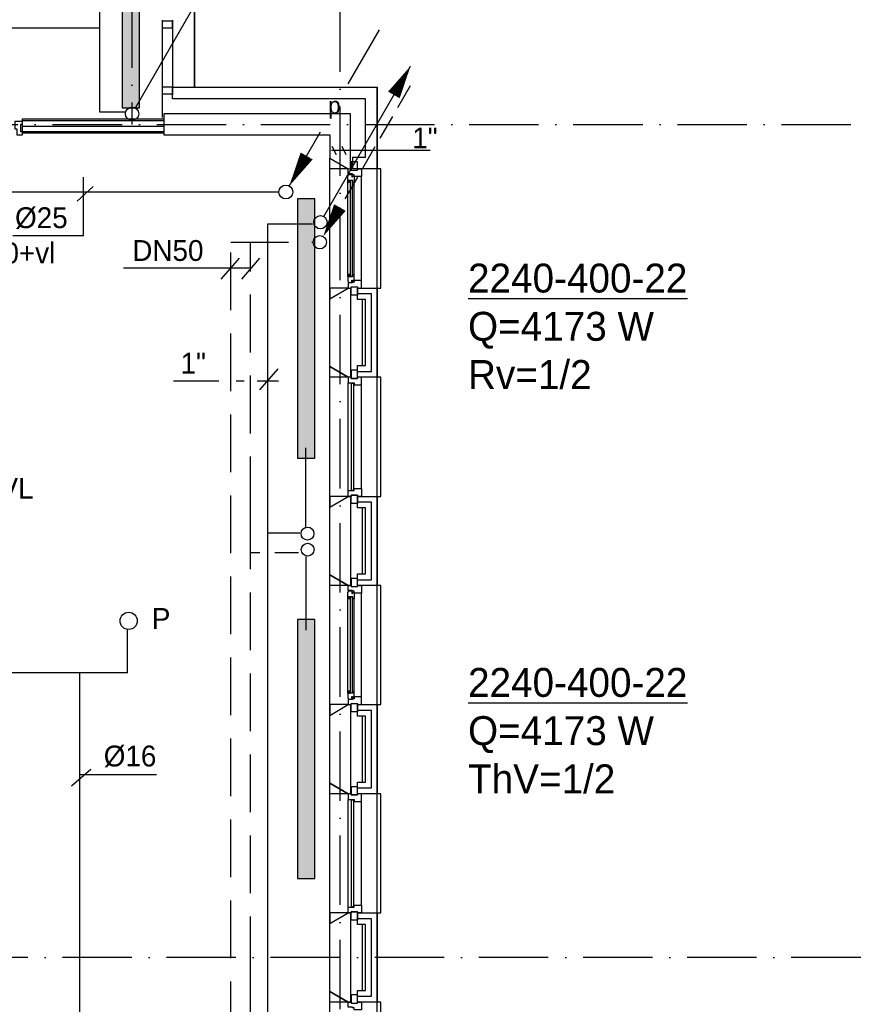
# Model space of a CAD drawing. Extents: x 25315 to 170951, y 867852 to 951952.
# Tile 113 of 119: x 131453 to 138676, y 921423 to 929932. Entities that reach past the tile are written whole.
import ezdxf
from ezdxf.enums import TextEntityAlignment as Align

# ---------------------------------------------------------------- set-up
doc = ezdxf.new("R2010")
doc.units = 0
doc.header["$LTSCALE"] = 100
for name, pattern in [('2322000', [45, 40, -5]), ('2322107', [2000, 1000, 1000]), ('2322108', [7, 5, -2]), ('DASHDOT', [9, 6, -1.5, 0, -1.5])]:
    doc.linetypes.add(name, pattern=pattern)
doc.layers.get('0').update_dxf_attribs({"linetype": 'CONTINUOUS'})
for name, color, linetype in [('AL$7----_STRAMIEN', 1, 'DASHDOT'), ('BOUW', 8, 'CONTINUOUS'), ('WI561---', 1, 'CONTINUOUS'), ('WL$1----', 4, 'CONTINUOUS'), ('WL561---', 4, 'CONTINUOUS'), ('WL561---_AANVOER', 4, 'CONTINUOUS'), ('WL561---_RETOUR', 4, 'CONTINUOUS'), ('WL570---', 3, 'CONTINUOUS')]:
    doc.layers.add(name, color=color, linetype=linetype)
doc.styles.add('BURO-018', font='BUROFONT.shx', dxfattribs={"height": 180})
doc.styles.add('BURO-025', font='BUROFONT.shx', dxfattribs={"height": 250})

# ---------------------------------------------------------------- blocks, each defined once
blk = doc.blocks.new('LDV1107')
at = {"color": 0, "linetype": 'CONTINUOUS'}
blk.add_line((0.25, 0.433), (6.75, 11.691), dxfattribs=at)
blk.add_lwpolyline([(6.75, 11.691, 0, 1, 0), (5.5, 9.526, 1, 1, 0)], format="xyseb", dxfattribs=at)
blk.add_circle((0, 0), 0.5, dxfattribs=at)
blk = doc.blocks.new('LDV3108')
at = {"color": 0, "linetype": 'CONTINUOUS'}
for p, q in [((6.75, 11.691), (5.813, 10.068)), ((5.438, 9.418), (4.5, 7.794)), ((4.125, 7.145), (3.188, 5.521)), ((2.813, 4.871), (1.875, 3.248)), ((1.5, 2.598), (0.563, 0.974))]:
    blk.add_line(p, q, dxfattribs=at)
blk.add_lwpolyline([(0.25, 0.433, 0, 1, 0), (1.5, 2.598, 1, 1, 0)], format="xyseb", dxfattribs=at)
blk.add_circle((0, 0), 0.5, dxfattribs=at)
blk = doc.blocks.new('LDV3')
at = {"color": 0, "linetype": 'CONTINUOUS'}
for p, q in [((4.5, 7.794), (6.75, 11.691)), ((0.25, 0.433), (2.5, 4.33))]:
    blk.add_line(p, q, dxfattribs=at)
blk.add_lwpolyline([(0.25, 0.433, 0, 1, 0), (1.5, 2.598, 1, 1, 0)], format="xyseb", dxfattribs=at)
blk.add_circle((0, 0), 0.5, dxfattribs=at)
at = {"color": 0, "linetype": 'CONTINUOUS', "style": 'BURO-018'}
blk.add_attdef('LD_TEXT1', text='', height=1.8, dxfattribs=at).set_placement((3.5, 6.062), align=Align.MIDDLE)
blk = doc.blocks.new('CVRINFO2')
at = {"color": 0, "linetype": 'CONTINUOUS', "style": 'BURO-025'}
for tag, p in [('CV_TEXT125', (0, 0)), ('CV_TEXT225', (0, -4.167)), ('CV_TEXT325', (0, -8.333)), ('CV_TEXT425', (0, -12.5))]:
    blk.add_attdef(tag, p, '', height=2.5, dxfattribs=at)
blk = doc.blocks.new('2322401')
at = {"color": 0, "linetype": 'CONTINUOUS'}
for p, q in [((-0.5, 0.5, 1), (-0.5, 0.5)), ((-0.5, 0.5, 1), (-0.5, -0.5, 1)), ((0.5, 0.5, 1), (-0.5, 0.5, 1)), ((0.5, 0.5), (-0.5, 0.5)), ((-0.5, 0.5), (-0.5, -0.5)), ((0.5, 0.5, 1), (0.5, 0.5)), ((0.5, -0.5, 1), (0.5, 0.5, 1)), ((0.5, -0.5), (0.5, 0.5)), ((-0.5, -0.5, 1), (-0.5, -0.5)), ((-0.5, -0.5, 1), (0.5, -0.5, 1)), ((-0.5, -0.5), (0.5, -0.5)), ((0.5, -0.5, 1), (0.5, -0.5))]:
    blk.add_line(p, q, dxfattribs=at)
blk = doc.blocks.new('CVHATCH1')
at = {"color": 0, "linetype": 'CONTINUOUS'}
blk.add_solid([(-0.5, -0.5), (0.5, -0.5), (-0.5, 0.5), (0.5, 0.5)], dxfattribs=at)

msp = doc.modelspace()

# ---------------------------------------------------------------- linework, layer by layer
at = {"layer": 'AL$7----_STRAMIEN', "color": 1}
for p, q in [((132423.6, 949018.6), (132423.6, 929027.5)), ((132423.6, 949018.6), (132423.6, 929027.5)), ((134223.6, 877276.5), (134223.6, 949018.6)), ((54329.2, 929027.5), (144123.6, 929027.5)), ((144123.6, 921827.5), (54329.2, 921827.5)), ((144123.6, 921827.5), (116734.3, 921827.5))]:
    msp.add_line(p, q, dxfattribs=at)
at = {"layer": 'BOUW'}
for p, q in [((132963.6, 946967.7), (132963.6, 929347.7)), ((132963.6, 929347.5), (132963.6, 946967.5)), ((132683.6, 929927.7), (132683.6, 929087.7)), ((132683.6, 929918.7), (132683.6, 929862.7)), ((132773.6, 929918.7), (132683.6, 929918.7)), ((132773.6, 929927.7), (132773.6, 929282.7)), ((132773.6, 929862.7), (132773.6, 929918.7)), ((132683.6, 929862.7), (132773.6, 929862.7)), ((132683.6, 929347.7), (132683.6, 929291.7)), ((132773.6, 929347.7), (132683.6, 929347.7)), ((132683.6, 929291.7), (132773.6, 929291.7)), ((132773.6, 929347.7), (134543.6, 929347.7)), ((132773.6, 929291.7), (132773.6, 929347.7)), ((132773.6, 929247.7), (132773.6, 929347.7)), ((134543.6, 929347.5), (132963.6, 929347.5)), ((134543.6, 929347.7), (134543.6, 928642.7)), ((134543.6, 880107.5), (134543.6, 929347.5)), ((134443.6, 929247.7), (132773.6, 929247.7)), ((134443.6, 928742.7), (134443.6, 929247.7)), ((134313.6, 929117.7), (132698.6, 929117.7)), ((132698.6, 929117.7), (132698.6, 928937.7)), ((134313.6, 928642.7), (134313.6, 929117.7)), ((131478.1, 928950.2), (131478.1, 929075.2)), ((131478.1, 929075.2), (132698.6, 929075.2)), ((131478.1, 929060.2), (132698.6, 929060.2)), ((131478.1, 929012.7), (132698.6, 929012.7)), ((132698.6, 929075.2), (132698.6, 928950.2)), ((131478.1, 928965.2), (132698.6, 928965.2)), ((132698.6, 928950.2), (131478.1, 928950.2)), ((132698.6, 928937.7), (134133.6, 928937.7)), ((134133.6, 928937.7), (134133.6, 928735.1)), ((134133.6, 928735.1), (134293.6, 928642.7)), ((134133.6, 928642.7), (134133.6, 928735.1)), ((134133.6, 928735.1), (134293.6, 928642.7)), ((134133.6, 927520.3), (134133.6, 928735.1)), ((134318.6, 928703.7), (134318.6, 928632.7)), ((134374.6, 928703.7), (134318.6, 928703.7)), ((134333.6, 928742.7), (134443.6, 928742.7)), ((134333.6, 928642.7), (134333.6, 928742.7)), ((134374.6, 928632.7), (134374.6, 928703.7)), ((134293.6, 928642.7), (134133.6, 928642.7)), ((134290.6, 928586), (134294.8, 928588.4)), ((134293.6, 928642.7), (134313.6, 928642.7)), ((134293.6, 928598.7), (134293.6, 928642.7)), ((134293.6, 928642.7), (134318.6, 928642.7)), ((134329.6, 928598.7), (134293.6, 928598.7)), ((134294.8, 928595.5), (134324.6, 928595.5)), ((134294.8, 928588.4), (134294.8, 928595.5)), ((134318.6, 928642.7), (134318.6, 928632.7)), ((134318.6, 928632.7), (134374.6, 928632.7)), ((134318.6, 928632.7), (134374.6, 928632.7)), ((134324.6, 928595.5), (134324.6, 928573)), ((134329.6, 928592.7), (134329.6, 928598.7)), ((134344.6, 928592.7), (134329.6, 928592.7)), ((134543.6, 928642.7), (134333.6, 928642.7)), ((134344.6, 928575.7), (134344.6, 928592.7)), ((134374.6, 928642.7), (134407.6, 928642.7)), ((134374.6, 928632.7), (134374.6, 928642.7)), ((134407.6, 928642.7), (134407.6, 928575.7)), ((134573.6, 928642.7), (134543.6, 928642.7)), ((134573.6, 927612.7), (134573.6, 928642.7)), ((134290.6, 928543.5), (134290.6, 928586)), ((134331.6, 928543.5), (134290.6, 928543.5)), ((134290.6, 927711.9), (134290.6, 928543.5)), ((134292.9, 928526.5), (134292.9, 928543.5)), ((134292.9, 928543.5), (134306.4, 928543.5)), ((134306.4, 928526.5), (134292.9, 928526.5)), ((134306.4, 928543.5), (134306.4, 928526.5)), ((134308.6, 928541.5), (134308.6, 927713.9)), ((134329.6, 928541.5), (134308.6, 928541.5)), ((134324.6, 928573), (134329.6, 928573)), ((134329.6, 928581), (134344.6, 928581)), ((134329.6, 928573), (134329.6, 928581)), ((134329.6, 927713.9), (134329.6, 928541.5)), ((134331.6, 928526.5), (134331.6, 928543.5)), ((134344.6, 928528.6), (134331.6, 928526.5)), ((134344.6, 928581), (134344.6, 928575.7)), ((134344.6, 928575.7), (134344.6, 928528.6)), ((134407.6, 928575.7), (134344.6, 928575.7)), ((134344.6, 927726.8), (134344.6, 928528.6)), ((134407.6, 927679.7), (134407.6, 928575.7)), ((134290.6, 927711.9), (134290.6, 927669.4)), ((134331.6, 927711.9), (134290.6, 927711.9)), ((134290.6, 927669.4), (134294.8, 927666.9)), ((134292.9, 927728.9), (134292.9, 927711.9)), ((134306.4, 927728.9), (134292.9, 927728.9)), ((134292.9, 927711.9), (134306.4, 927711.9)), ((134293.6, 927656.7), (134293.6, 927612.7)), ((134329.6, 927656.7), (134293.6, 927656.7)), ((134294.8, 927666.9), (134294.8, 927659.9)), ((134294.8, 927659.9), (134324.6, 927659.9)), ((134306.4, 927711.9), (134306.4, 927728.9)), ((134308.6, 927713.9), (134329.6, 927713.9)), ((134324.6, 927682.4), (134329.6, 927682.4)), ((134324.6, 927659.9), (134324.6, 927682.4)), ((134329.6, 927682.4), (134329.6, 927674.4)), ((134329.6, 927674.4), (134344.6, 927674.4)), ((134329.6, 927662.7), (134329.6, 927656.7)), ((134344.6, 927662.7), (134329.6, 927662.7)), ((134331.6, 927728.9), (134331.6, 927711.9)), ((134344.6, 927726.8), (134331.6, 927728.9)), ((134344.6, 927679.7), (134344.6, 927726.8)), ((134344.6, 927674.4), (134344.6, 927679.7)), ((134344.6, 927679.7), (134344.6, 927662.7)), ((134407.6, 927679.7), (134344.6, 927679.7)), ((134407.6, 927612.7), (134407.6, 927679.7)), ((134133.6, 927520.3), (134293.6, 927612.7)), ((134133.6, 927520.3), (134293.6, 927612.7)), ((134133.6, 927612.7), (134133.6, 927520.3)), ((134293.6, 927612.7), (134133.6, 927612.7)), ((134293.6, 927612.7), (134313.6, 927612.7)), ((134293.6, 927612.7), (134318.6, 927612.7)), ((134313.6, 927612.7), (134313.6, 926842.7)), ((134318.6, 927551.7), (134318.6, 927622.7)), ((134318.6, 927622.7), (134374.6, 927622.7)), ((134318.6, 927622.7), (134374.6, 927622.7)), ((134318.6, 927612.7), (134318.6, 927622.7)), ((134374.6, 927622.7), (134374.6, 927551.7)), ((134374.6, 927622.7), (134374.6, 927612.7)), ((134374.6, 927612.7), (134407.6, 927612.7)), ((134374.6, 927612.7), (134543.6, 927612.7)), ((134374.6, 927512.7), (134374.6, 927612.7)), ((134543.6, 927612.7), (134573.6, 927612.7)), ((134543.6, 927612.7), (134543.6, 926842.7)), ((134133.6, 926935.1), (134133.6, 927520.3)), ((134313.6, 927512.7), (134313.6, 926942.7)), ((134374.6, 927551.7), (134318.6, 927551.7)), ((134493.6, 927562.7), (134374.6, 927562.7)), ((134493.6, 927562.7), (134374.6, 927562.7)), ((134443.6, 927512.7), (134374.6, 927512.7)), ((134413.6, 927512.7), (134413.6, 926942.7)), ((134443.6, 926942.7), (134443.6, 927512.7)), ((134493.6, 926892.7), (134493.6, 927562.7)), ((134493.6, 926892.7), (134493.6, 927562.7)), ((134133.6, 925720.3), (134133.6, 926935.1)), ((134133.6, 926935.1), (134293.6, 926842.7)), ((134133.6, 926842.7), (134133.6, 926935.1)), ((134293.6, 926842.7), (134133.6, 926935.1)), ((134318.6, 926903.7), (134318.6, 926832.7)), ((134374.6, 926903.7), (134318.6, 926903.7)), ((134374.6, 926842.7), (134374.6, 926942.7)), ((134374.6, 926942.7), (134443.6, 926942.7)), ((134374.6, 926832.7), (134374.6, 926903.7)), ((134374.6, 926892.7), (134493.6, 926892.7)), ((134374.6, 926892.7), (134493.6, 926892.7)), ((134293.6, 926842.7), (134133.6, 926842.7)), ((134293.6, 926842.7), (134293.6, 926792.7)), ((134313.6, 926842.7), (134293.6, 926842.7)), ((134318.6, 926842.7), (134293.6, 926842.7)), ((134318.6, 926842.7), (134318.6, 926842.7)), ((134318.6, 926832.7), (134318.6, 926842.7)), ((134374.6, 926832.7), (134318.6, 926832.7)), ((134318.6, 926832.7), (134374.6, 926832.7)), ((134374.6, 926842.7), (134374.6, 926832.7)), ((134407.6, 926842.7), (134374.6, 926842.7)), ((134543.6, 926842.7), (134374.6, 926842.7)), ((134407.6, 926775.7), (134407.6, 926842.7)), ((134573.6, 926842.7), (134543.6, 926842.7)), ((134573.6, 925812.7), (134573.6, 926842.7)), ((134293.6, 926792.7), (134344.6, 926792.7)), ((134293.6, 926792.7), (134293.6, 926792.7)), ((134293.6, 925862.7), (134293.6, 926792.7)), ((134319.6, 926787.7), (134319.6, 925867.7)), ((134340.6, 926787.7), (134319.6, 926787.7)), ((134340.6, 925867.7), (134340.6, 926787.7)), ((134344.6, 926792.7), (134344.6, 926775.7)), ((134344.6, 926775.7), (134407.6, 926775.7)), ((134407.6, 926775.7), (134407.6, 926775.7)), ((134407.6, 926775.7), (134407.6, 926775.7)), ((134407.6, 926775.7), (134407.6, 926775.7)), ((134407.6, 926775.7), (134407.6, 926775.7)), ((134407.6, 925879.7), (134407.6, 926775.7)), ((134319.6, 925867.7), (134340.6, 925867.7)), ((134344.6, 925879.7), (134407.6, 925879.7)), ((134344.6, 925862.7), (134344.6, 925879.7)), ((134407.6, 925879.7), (134407.6, 925812.7)), ((134407.6, 925879.7), (134407.6, 925879.7)), ((134407.6, 925879.7), (134407.6, 925879.7)), ((134407.6, 925879.7), (134407.6, 925879.7)), ((134407.6, 925879.7), (134407.6, 925879.7)), ((134133.6, 925720.3), (134293.6, 925812.7)), ((134133.6, 925812.7), (134133.6, 925720.3)), ((134293.6, 925812.7), (134133.6, 925812.7)), ((134133.6, 925720.3), (134293.6, 925812.7)), ((134293.6, 925812.7), (134293.6, 925862.7)), ((134293.6, 925862.7), (134344.6, 925862.7)), ((134293.6, 925862.7), (134293.6, 925862.7)), ((134293.6, 925812.7), (134313.6, 925812.7)), ((134318.6, 925812.7), (134293.6, 925812.7)), ((134313.6, 925812.7), (134313.6, 925042.7)), ((134318.6, 925822.7), (134318.6, 925812.7)), ((134374.6, 925822.7), (134318.6, 925822.7)), ((134318.6, 925751.7), (134318.6, 925822.7)), ((134318.6, 925822.7), (134374.6, 925822.7)), ((134318.6, 925812.7), (134318.6, 925812.7)), ((134374.6, 925812.7), (134374.6, 925822.7)), ((134374.6, 925822.7), (134374.6, 925751.7)), ((134407.6, 925812.7), (134374.6, 925812.7)), ((134374.6, 925812.7), (134543.6, 925812.7)), ((134374.6, 925712.7), (134374.6, 925812.7)), ((134543.6, 925812.7), (134573.6, 925812.7)), ((134543.6, 925812.7), (134543.6, 925042.7)), ((134133.6, 925135.1), (134133.6, 925720.3)), ((134313.6, 925712.7), (134313.6, 925142.7)), ((134374.6, 925751.7), (134318.6, 925751.7)), ((134493.6, 925762.7), (134374.6, 925762.7)), ((134493.6, 925762.7), (134374.6, 925762.7)), ((134443.6, 925712.7), (134374.6, 925712.7)), ((134413.6, 925712.7), (134413.6, 925142.7)), ((134443.6, 925142.7), (134443.6, 925712.7)), ((134493.6, 925092.7), (134493.6, 925762.7)), ((134493.6, 925092.7), (134493.6, 925762.7)), ((134293.6, 925042.7), (134133.6, 925135.1)), ((134133.6, 925135.1), (134293.6, 925042.7)), ((134133.6, 925042.7), (134133.6, 925135.1)), ((134133.6, 923920.3), (134133.6, 925135.1)), ((134318.6, 925103.7), (134318.6, 925032.7)), ((134374.6, 925103.7), (134318.6, 925103.7)), ((134374.6, 925042.7), (134374.6, 925142.7)), ((134374.6, 925142.7), (134443.6, 925142.7)), ((134374.6, 925032.7), (134374.6, 925103.7)), ((134293.6, 925042.7), (134133.6, 925042.7)), ((134313.6, 925042.7), (134293.6, 925042.7)), ((134293.6, 924998.7), (134293.6, 925042.7)), ((134293.6, 925042.7), (134318.6, 925042.7)), ((134318.6, 925042.7), (134318.6, 925032.7)), ((134318.6, 925032.7), (134374.6, 925032.7)), ((134318.6, 925032.7), (134374.6, 925032.7)), ((134374.6, 925092.7), (134493.6, 925092.7)), ((134374.6, 925092.7), (134493.6, 925092.7)), ((134374.6, 925042.7), (134407.6, 925042.7)), ((134374.6, 925032.7), (134374.6, 925042.7)), ((134543.6, 925042.7), (134374.6, 925042.7)), ((134407.6, 925042.7), (134407.6, 924975.7)), ((134573.6, 925042.7), (134543.6, 925042.7)), ((134573.6, 924012.7), (134573.6, 925042.7)), ((134290.6, 924986), (134294.8, 924988.4)), ((134290.6, 924943.5), (134290.6, 924986)), ((134331.6, 924943.5), (134290.6, 924943.5)), ((134290.6, 924111.9), (134290.6, 924943.5)), ((134292.9, 924926.5), (134292.9, 924943.5)), ((134292.9, 924943.5), (134306.4, 924943.5)), ((134329.6, 924998.7), (134293.6, 924998.7)), ((134294.8, 924995.5), (134324.6, 924995.5)), ((134294.8, 924988.4), (134294.8, 924995.5)), ((134306.4, 924943.5), (134306.4, 924926.5)), ((134308.6, 924941.5), (134308.6, 924113.9)), ((134329.6, 924941.5), (134308.6, 924941.5)), ((134324.6, 924995.5), (134324.6, 924973)), ((134324.6, 924973), (134329.6, 924973)), ((134329.6, 924992.7), (134329.6, 924998.7)), ((134344.6, 924992.7), (134329.6, 924992.7)), ((134329.6, 924981), (134344.6, 924981)), ((134329.6, 924973), (134329.6, 924981)), ((134329.6, 924113.9), (134329.6, 924941.5)), ((134331.6, 924926.5), (134331.6, 924943.5)), ((134344.6, 924928.6), (134331.6, 924926.5)), ((134344.6, 924975.7), (134344.6, 924992.7)), ((134344.6, 924981), (134344.6, 924975.7)), ((134344.6, 924975.7), (134344.6, 924928.6)), ((134407.6, 924975.7), (134344.6, 924975.7)), ((134344.6, 924126.8), (134344.6, 924928.6)), ((134407.6, 924079.7), (134407.6, 924975.7)), ((134306.4, 924926.5), (134292.9, 924926.5)), ((134308.6, 924113.9), (134329.6, 924113.9)), ((134133.6, 923920.3), (134293.6, 924012.7)), ((134293.6, 924012.7), (134313.6, 924012.7)), ((134313.6, 924012.7), (134313.6, 923242.7)), ((134374.6, 924012.7), (134543.6, 924012.7)), ((134374.6, 923912.7), (134374.6, 924012.7)), ((134543.6, 924012.7), (134543.6, 923242.7)), ((134543.6, 924012.7), (134573.6, 924012.7)), ((134133.6, 923335.1), (134133.6, 923920.3)), ((134313.6, 923912.7), (134313.6, 923342.7)), ((134493.6, 923962.7), (134374.6, 923962.7)), ((134493.6, 923962.7), (134374.6, 923962.7)), ((134443.6, 923912.7), (134374.6, 923912.7)), ((134413.6, 923912.7), (134413.6, 923342.7)), ((134443.6, 923342.7), (134443.6, 923912.7)), ((134493.6, 923292.7), (134493.6, 923962.7)), ((134493.6, 923292.7), (134493.6, 923962.7)), ((134293.6, 923242.7), (134133.6, 923335.1)), ((134374.6, 923242.7), (134374.6, 923342.7)), ((134374.6, 923342.7), (134443.6, 923342.7)), ((134313.6, 923242.7), (134293.6, 923242.7)), ((134313.6, 923251.8), (134304.5, 923242.7)), ((134374.6, 923292.7), (134493.6, 923292.7)), ((134374.6, 923292.7), (134493.6, 923292.7)), ((134543.6, 923242.7), (134374.6, 923242.7)), ((134133.6, 922120.3), (134293.6, 922212.7)), ((134293.6, 922212.7), (134313.6, 922212.7)), ((134313.6, 922212.7), (134313.6, 921442.7)), ((134374.6, 922212.7), (134543.6, 922212.7)), ((134374.6, 922112.7), (134374.6, 922212.7)), ((134543.6, 922212.7), (134543.6, 921442.7)), ((134493.6, 922162.7), (134374.6, 922162.7)), ((134493.6, 922162.7), (134374.6, 922162.7)), ((134493.6, 921492.7), (134493.6, 922162.7)), ((134493.6, 921492.7), (134493.6, 922162.7)), ((134133.6, 921535.1), (134133.6, 922120.3)), ((134313.6, 922112.7), (134313.6, 921542.7)), ((134443.6, 922112.7), (134374.6, 922112.7)), ((134413.6, 922112.7), (134413.6, 921542.7)), ((134443.6, 921542.7), (134443.6, 922112.7)), ((134293.6, 921442.7), (134133.6, 921535.1)), ((134374.6, 921442.7), (134374.6, 921542.7)), ((134374.6, 921542.7), (134443.6, 921542.7)), ((134313.6, 921442.7), (134293.6, 921442.7)), ((134374.6, 921492.7), (134493.6, 921492.7)), ((134374.6, 921492.7), (134493.6, 921492.7)), ((134543.6, 921442.7), (134374.6, 921442.7))]:
    msp.add_line(p, q, dxfattribs=at)
for points in [[(131478.1, 928937.7), (131478.1, 928962.7), (131462.1, 928962.7), (131462.1, 929029.7), (131478.1, 929029.7), (131478.1, 929051.7), (131411.1, 929051.7), (131411.1, 928988.7), (131428.1, 928988.7), (131428.1, 928937.7), (131478.1, 928937.7)], [(134133.6, 922120.3), (134133.6, 923335.1)], [(134543.6, 922212.7), (134573.6, 922212.7), (134573.6, 923242.7), (134543.6, 923242.7)], [(134293.6, 922262.7), (134293.6, 923192.7)], [(134407.6, 922279.7), (134407.6, 923175.7)], [(134133.6, 920320.3), (134133.6, 921535.1)], [(134543.6, 920412.7), (134573.6, 920412.7), (134573.6, 921442.7), (134543.6, 921442.7)]]:
    msp.add_lwpolyline(points, dxfattribs=at)
for points in [[(134290.6, 924069.4), (134294.8, 924066.9), (134294.8, 924059.9), (134324.6, 924059.9), (134324.6, 924082.4), (134329.6, 924082.4), (134329.6, 924074.4), (134344.6, 924074.4), (134344.6, 924079.7), (134344.6, 924126.8), (134331.6, 924128.9), (134331.6, 924111.9), (134290.6, 924111.9)], [(134292.9, 924111.9), (134306.4, 924111.9), (134306.4, 924128.9), (134292.9, 924128.9)], [(134293.6, 924012.7), (134318.6, 924012.7), (134318.6, 924022.7), (134374.6, 924022.7), (134374.6, 924012.7), (134407.6, 924012.7), (134407.6, 924079.7), (134344.6, 924079.7), (134344.6, 924062.7), (134329.6, 924062.7), (134329.6, 924056.7), (134293.6, 924056.7)], [(134293.6, 924012.7), (134133.6, 924012.7), (134133.6, 923920.3)], [(134318.6, 924022.7), (134374.6, 924022.7), (134374.6, 923951.7), (134318.6, 923951.7)], [(134293.6, 923242.7), (134133.6, 923242.7), (134133.6, 923335.1)], [(134293.6, 923192.7), (134293.6, 923192.7), (134344.6, 923192.7), (134344.6, 923175.7), (134407.6, 923175.7), (134407.6, 923175.7), (134407.6, 923175.7), (134407.6, 923175.7), (134407.6, 923175.7), (134407.6, 923242.7), (134374.6, 923242.7), (134374.6, 923232.7), (134318.6, 923232.7), (134318.6, 923242.7), (134318.6, 923242.7), (134293.6, 923242.7)], [(134318.6, 923232.7), (134374.6, 923232.7), (134374.6, 923303.7), (134318.6, 923303.7)], [(134319.6, 922267.7), (134340.6, 922267.7), (134340.6, 923187.7), (134319.6, 923187.7)], [(134293.6, 922212.7), (134133.6, 922212.7), (134133.6, 922120.3)], [(134293.6, 922262.7), (134293.6, 922262.7), (134344.6, 922262.7), (134344.6, 922279.7), (134407.6, 922279.7), (134407.6, 922279.7), (134407.6, 922279.7), (134407.6, 922279.7), (134407.6, 922279.7), (134407.6, 922212.7), (134374.6, 922212.7), (134374.6, 922222.7), (134318.6, 922222.7), (134318.6, 922212.7), (134318.6, 922212.7), (134293.6, 922212.7)], [(134318.6, 922222.7), (134374.6, 922222.7), (134374.6, 922151.7), (134318.6, 922151.7)], [(134293.6, 921442.7), (134133.6, 921442.7), (134133.6, 921535.1)], [(134293.6, 921442.7), (134318.6, 921442.7), (134318.6, 921432.7), (134374.6, 921432.7), (134374.6, 921442.7), (134407.6, 921442.7), (134407.6, 921375.7), (134344.6, 921375.7), (134344.6, 921392.7), (134329.6, 921392.7), (134329.6, 921398.7), (134293.6, 921398.7)], [(134318.6, 921432.7), (134374.6, 921432.7), (134374.6, 921503.7), (134318.6, 921503.7)]]:
    msp.add_lwpolyline(points, close=True, dxfattribs=at)
at = {"layer": 'WL$1----', "linetype": '2322000'}
for p, q in [((133684, 928442.5), (127858, 928442.5)), ((132385, 924287.6), (132385, 924659.9)), ((132385, 924287.6), (127754.7, 924287.6)), ((131973.9, 920493.3), (131973.9, 924287.6))]:
    msp.add_line(p, q, dxfattribs=at)
at = {"layer": 'WL$1----', "color": 1}
for p, q in [((131899.9, 923310.8), (132067.5, 923456.5)), ((131966.2, 923409.1), (132636.7, 923409.1))]:
    msp.add_line(p, q, dxfattribs=at)
at = {"layer": 'WL561---', "color": 1}
for p, q in [((132005.6, 928066.6), (132005.6, 928572.5)), ((131950.8, 928363), (132088.8, 928491.7)), ((131394.7, 928066.6), (132005.6, 928066.6)), ((133195.8, 927690.2), (133352, 927872.4)), ((133374.1, 927690.2), (133530.3, 927872.4)), ((132351.5, 927786.7), (133452.6, 927786.7)), ((133530.2, 926732.2), (133686.5, 926914.4))]:
    msp.add_line(p, q, dxfattribs=at)
at = {"layer": 'WL561---'}
for p, q in [((133927.2, 925537.9), (133927.2, 926232.4)), ((133927.2, 925293.7), (133927.2, 924657))]:
    msp.add_line(p, q, dxfattribs=at)
at = {"layer": 'WL561---', "color": 1}
for centre in [(133941.2, 925491, -120), (133942.9, 925352.7, -120)]:
    msp.add_circle(centre, 55.7, dxfattribs=at)
at = {"layer": 'WL561---_AANVOER', "linetype": '2322107'}
for p, q in [((132147.2, 929132.7, 0), (132147.2, 931730.6, 0)), ((132147.2, 929859.8, 0), (126350.3, 929859.8, 0)), ((133597.2, 928168.4), (133983.2, 928168.4)), ((133597.2, 914470.1), (133597.2, 928168.4)), ((133876.1, 925495.7), (133597.2, 925495.7))]:
    msp.add_line(p, q, dxfattribs=at)
at = {"layer": 'WL561---_RETOUR', "linetype": '2322108'}
for p, q in [((132371.7, 929132.7, -240), (132147.2, 929132.7, 0)), ((133277.4, 928009), (133990, 928009)), ((133447.2, 925657.2), (133447.2, 928009)), ((133447.2, 921682.9), (133447.2, 925657.2)), ((133527.7, 925324.1), (133447.2, 925324.1)), ((133863.5, 925324.1), (133657.5, 925324.1)), ((133447.2, 912241.5), (133447.2, 921687.1))]:
    msp.add_line(p, q, dxfattribs=at)
at = {"layer": 'WL561---_RETOUR', "color": 4, "linetype": '2322108'}
msp.add_line((133277.4, 917620.5), (133277.4, 928009), dxfattribs=at)
at = {"layer": 'WL570---', "color": 1}
for p, q in [((134148.2, 928805.4), (135002.4, 928805.4)), ((134151, 928840.6), (134187.6, 928767.4)), ((134236.4, 928840.6), (134273, 928767.4)), ((133173.3, 926806.9), (132781.4, 926806.9)), ((133392.7, 926806.9), (133324.8, 926806.9)), ((133690.1, 926806.9), (133507.3, 926806.9)), ((133533.5, 926806.9), (133507.6, 926806.9))]:
    msp.add_line(p, q, dxfattribs=at)
at = {"layer": 'WL570---'}
msp.add_circle((132395.1, 924737), 74.7, dxfattribs=at)

# ---------------------------------------------------------------- block references
at = {"layer": 'WI561---'}
ref = msp.add_blockref('CVRINFO2', (135328.8, 927574.1), dxfattribs=dict(at, xscale=100, yscale=100, zscale=100))
ref.add_attrib('CV_TEXT125', '%%u2240-400-22', (135328.8, 927574.1), dxfattribs={"layer": '0', "color": 2, "linetype": 'CONTINUOUS', "height": 250, "style": 'BURO-025'})
ref.add_attrib('CV_TEXT225', 'Q=4173 W', (135328.8, 927157.4), dxfattribs={"layer": '0', "color": 2, "linetype": 'CONTINUOUS', "height": 250, "style": 'BURO-025'})
ref.add_attrib('CV_TEXT325', 'Rv=1/2', (135328.8, 926740.7), dxfattribs={"layer": '0', "color": 2, "linetype": 'CONTINUOUS', "height": 250, "style": 'BURO-025'})
ref = msp.add_blockref('CVRINFO2', (135328.8, 924079.9), dxfattribs=dict(at, xscale=100, yscale=100, zscale=100))
ref.add_attrib('CV_TEXT125', '%%u2240-400-22', (135328.8, 924079.9), dxfattribs={"layer": '0', "color": 2, "linetype": 'CONTINUOUS', "height": 250, "style": 'BURO-025'})
ref.add_attrib('CV_TEXT225', 'Q=4173 W', (135328.8, 923663.2), dxfattribs={"layer": '0', "color": 2, "linetype": 'CONTINUOUS', "height": 250, "style": 'BURO-025'})
ref.add_attrib('CV_TEXT325', 'ThV=1/2', (135328.8, 923246.6), dxfattribs={"layer": '0', "color": 2, "linetype": 'CONTINUOUS', "height": 250, "style": 'BURO-025'})
at = {"layer": 'WL$1----', "color": 2}
ref = msp.add_blockref('LDV3', (133753.6, 928442.9), dxfattribs=dict(at, xscale=120, yscale=120, zscale=120))
ref.add_attrib('LD_TEXT1', 'p', dxfattribs={"layer": '0', "color": 1, "linetype": 'CONTINUOUS', "height": 144, "style": 'BURO-018'}).set_placement((134173.6, 929170.4), align=Align.MIDDLE)
at = {"layer": 'WL561---', "xscale": 2240, "yscale": 150}
for name, p, zscale, rotation in [('2322401', (132412.6, 930290.3, 120), 400, 270), ('2322401', (133929.2, 927264), 400, 90), ('CVHATCH1', (133929.2, 927264), 2240, 90), ('2322401', (133929.2, 923629.7), 400, 90), ('CVHATCH1', (133929.2, 923629.7), 2240, 90)]:
    msp.add_blockref(name, p, dxfattribs=dict(at, zscale=zscale, rotation=rotation))
at = {"layer": 'WL561---', "color": 4, "xscale": 2240, "yscale": 150, "zscale": 2240, "rotation": 270}
msp.add_blockref('CVHATCH1', (132412.6, 930290.3, 120), dxfattribs=at)
at = {"layer": 'WL561---_AANVOER', "color": 2, "xscale": 115.5, "yscale": 115.5, "zscale": 115.5}
for p in [(132424.6, 929119.2, -120), (134052.5, 928181.5)]:
    msp.add_blockref('LDV1107', p, dxfattribs=at)
at = {"layer": 'WL561---_RETOUR', "color": 2, "xscale": 115.5, "yscale": 115.5, "zscale": 115.5}
msp.add_blockref('LDV3108', (134047.7, 928009), dxfattribs=at)

# ---------------------------------------------------------------- texts
at = {"layer": 'BOUW', "color": 1, "style": 'BURO-018'}
msp.add_text('OK.DEK=4110+VL', height=180, dxfattribs=at).set_placement((129552.5, 925792.3))
at = {"layer": 'WL$1----', "color": 1, "style": 'BURO-018'}
for s, p in [('P', (132595.4, 924667.5)), ('%%c16', (132179.7, 923479.1))]:
    msp.add_text(s, height=180, dxfattribs=at).set_placement(p)
at = {"layer": 'WL561---', "color": 1, "style": 'BURO-018'}
for s, p in [('%%c25', (131413.1, 928130.9)), ('DN50', (132426.5, 927847.6)), ('1"', (132843.8, 926874))]:
    msp.add_text(s, height=180, dxfattribs=at).set_placement(p)
at = {"layer": 'WL570---', "color": 1, "style": 'BURO-018'}
for s, p in [('1"', (134846.5, 928820.3)), ('4000+vl', (130911.2, 927825.9))]:
    msp.add_text(s, height=180, dxfattribs=at).set_placement(p)

doc.saveas('drawing.dxf')
